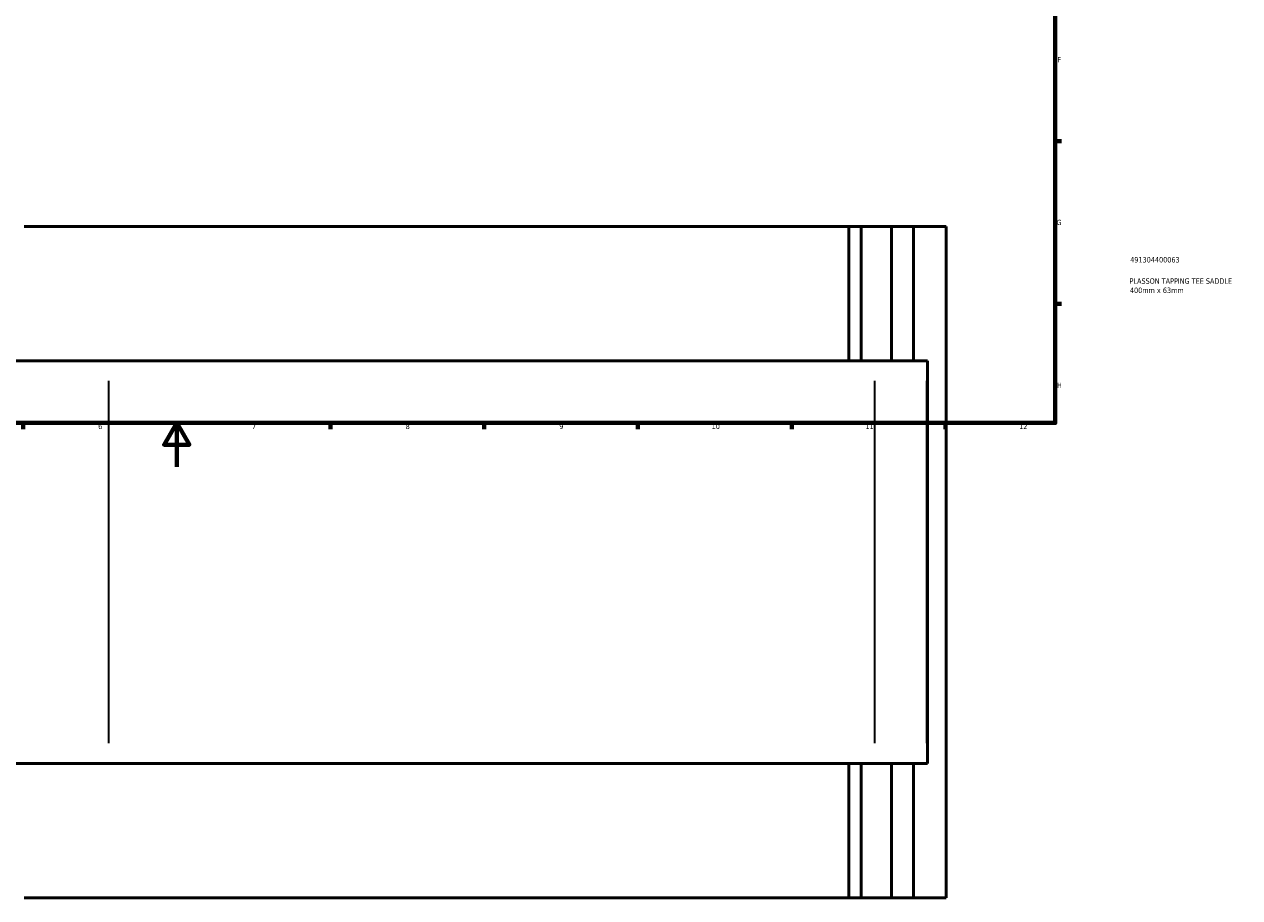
# Model space of a CAD drawing. Header units: millimetres. Extents: x -207 to 1456, y -196 to 1645.
# Tile 5 of 10: x 351 to 905, y -196 to 202. Entities that reach past the tile are written whole.
import ezdxf

# ---------------------------------------------------------------- set-up
doc = ezdxf.new("R2010")
doc.units = ezdxf.units.MM
for name, color, linetype, lineweight in [('Border (ANSI)', 7, 'Continuous', 70), ('Title (ISO)', 7, 'Continuous', 50), ('Visible (ANSI)', 7, 'Continuous', 50), ('Visible Narrow (ANSI)', 7, 'Continuous', 35)]:
    doc.layers.add(name, color=color, linetype=linetype, lineweight=lineweight)
doc.styles.add('Note Text (ANSI)', font='tahoma.ttf')
doc.styles.add('Note Text (ISO)', font='tahoma.ttf')

# ---------------------------------------------------------------- blocks, each defined once
blk = doc.blocks.new('Borders Default Border')
at = {"layer": 'Border (ANSI)'}
for p, q in [((70.08, 574), (70.08, 576.8)), ((140.17, 574), (140.17, 576.8)), ((210.25, 574), (210.25, 576.8)), ((280.33, 574), (280.33, 576.8)), ((350.42, 574), (350.42, 576.8)), ((490.58, 574), (490.58, 576.8)), ((560.67, 574), (560.67, 576.8)), ((630.75, 574), (630.75, 576.8)), ((700.83, 574), (700.83, 576.8)), ((770.92, 574), (770.92, 576.8)), ((20, 519.75), (17.2, 519.75)), ((821, 519.75), (823.8, 519.75)), ((20, 445.5), (17.2, 445.5)), ((821, 445.5), (823.8, 445.5)), ((20, 371.25), (17.2, 371.25)), ((821, 371.25), (823.8, 371.25)), ((20, 222.75), (17.2, 222.75)), ((821, 222.75), (823.8, 222.75)), ((20, 148.5), (17.2, 148.5)), ((821, 148.5), (823.8, 148.5)), ((20, 74.25), (17.2, 74.25)), ((821, 74.25), (823.8, 74.25)), ((70.08, 20), (70.08, 17.2)), ((140.17, 20), (140.17, 17.2)), ((210.25, 20), (210.25, 17.2)), ((280.33, 20), (280.33, 17.2)), ((350.42, 20), (350.42, 17.2)), ((490.58, 20), (490.58, 17.2)), ((560.67, 20), (560.67, 17.2)), ((630.75, 20), (630.75, 17.2)), ((700.83, 20), (700.83, 17.2)), ((770.92, 20), (770.92, 17.2))]:
    blk.add_line(p, q, dxfattribs=at)
at = {"layer": 'Border (ANSI)', "flags": 128}
for points in [[(420.5, 594), (420.5, 574), (414.73, 584), (426.27, 584), (420.5, 574)], [(20, 20), (20, 574), (821, 574), (821, 20), (20, 20)], [(0, 297), (20, 297), (10, 302.77), (10, 291.23), (20, 297)], [(841, 297), (821, 297), (831, 302.77), (831, 291.23), (821, 297)], [(420.5, 0), (420.5, 20), (414.73, 10), (426.27, 10), (420.5, 20)]]:
    blk.add_lwpolyline(points, dxfattribs=at)
at = {"layer": 'Border (ANSI)', "color": 5, "true_color": 0x0000ff, "char_height": 2.4, "attachment_point": 7, "style": 'Note Text (ANSI)'}
for s, insert in [('1', (34.5, 574.4)), ('2', (104.4, 574.4)), ('3', (174.46, 574.35)), ('4', (244.45, 574.4)), ('5', (314.67, 574.35)), ('6', (384.69, 574.35)), ('7', (454.8, 574.4)), ('8', (524.84, 574.35)), ('9', (594.92, 574.35)), ('10', (664.35, 574.35)), ('11', (734.43, 574.4)), ('12', (804.52, 574.4)), ('A', (17.38, 555.68)), ('A', (821.58, 555.68)), ('B', (17.67, 481.43)), ('B', (821.87, 481.43)), ('C', (17.51, 407.13)), ('C', (821.71, 407.13)), ('D', (17.52, 332.93)), ('D', (821.72, 332.93)), ('E', (17.71, 258.68)), ('E', (821.91, 258.68)), ('F', (17.78, 184.43)), ('F', (821.98, 184.43)), ('G', (17.4, 110.13)), ('G', (821.6, 110.13)), ('H', (17.53, 35.93)), ('H', (821.73, 35.93)), ('1', (34.5, 17.2)), ('2', (104.4, 17.2)), ('3', (174.46, 17.15)), ('4', (244.45, 17.2)), ('5', (314.67, 17.15)), ('6', (384.69, 17.15)), ('7', (454.8, 17.2)), ('8', (524.84, 17.15)), ('9', (594.92, 17.15)), ('10', (664.35, 17.15)), ('11', (734.43, 17.2)), ('12', (804.52, 17.2))]:
    blk.add_mtext(s, dxfattribs=dict(at, insert=insert))
blk = doc.blocks.new('Title Blocks ISO')
at = {"layer": 'Title (ISO)', "color": 232, "true_color": 0xca0064, "style": 'Note Text (ISO)'}
for tag, p in [('PART_NUMBER_001', (34.16, 73.13)), ('DESCRIPTION_001', (33.84, 63.4)), ('DESCRIPTION_002', (34.02, 59.18))]:
    blk.add_attdef(tag, p, '', height=2.5, dxfattribs=at)

msp = doc.modelspace()

# ---------------------------------------------------------------- linework, layer by layer
at = {"layer": 'Visible (ANSI)'}
for p, q in [((351.02, 109.53), (726.89, 109.53)), ((726.89, 48.33), (726.89, 109.53)), ((726.89, 109.53), (732.53, 109.53)), ((732.53, 48.33), (732.53, 109.53)), ((746.37, 109.53), (732.53, 109.53)), ((756.37, 109.53), (746.37, 109.53)), ((746.37, 48.33), (746.37, 109.53)), ((771.32, 109.53), (756.37, 109.53)), ((756.37, 48.33), (756.37, 109.53)), ((771.32, -196.47), (771.32, 109.53)), ((315.32, 48.33), (389.37, 48.33)), ((738.67, 48.33), (389.37, 48.33)), ((738.67, 48.33), (762.35, 48.33)), ((762.7, 48.33), (762.35, 48.33)), ((762.7, -135.27), (762.7, 48.33)), ((389.37, -135.27), (315.32, -135.27)), ((389.37, -135.27), (738.67, -135.27)), ((726.89, -196.47), (726.89, -135.27)), ((732.53, -196.47), (732.53, -135.27)), ((762.35, -135.27), (738.67, -135.27)), ((746.37, -196.47), (746.37, -135.27)), ((756.37, -196.47), (756.37, -135.27)), ((762.35, -135.27), (762.7, -135.27)), ((726.89, -196.47), (351.02, -196.47)), ((732.53, -196.47), (726.89, -196.47)), ((732.53, -196.47), (746.37, -196.47)), ((746.37, -196.47), (756.37, -196.47)), ((756.37, -196.47), (771.32, -196.47))]:
    msp.add_line(p, q, dxfattribs=at)
at = {"layer": 'Visible Narrow (ANSI)'}
for p, q in [((389.37, 39.15), (389.37, -126.09)), ((738.67, -126.09), (738.67, 39.15)), ((762.35, 39.15), (762.35, -126.09))]:
    msp.add_line(p, q, dxfattribs=at)

# ---------------------------------------------------------------- block references
msp.add_blockref('Borders Default Border', (0, 0))
msp.add_blockref('Title Blocks ISO', (821, 20)).add_auto_attribs({'PART_NUMBER_001': '491304400063', 'DESCRIPTION_001': 'PLASSON TAPPING TEE SADDLE', 'DESCRIPTION_002': '400mm x 63mm'})

doc.saveas('drawing.dxf')
